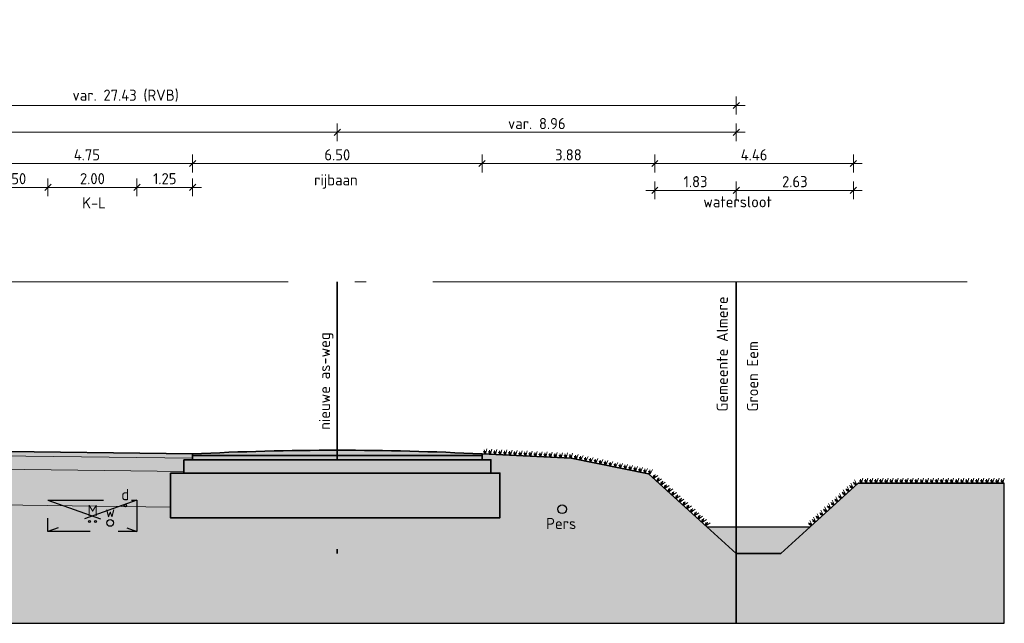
# Model space of a CAD drawing. Header units: metres. Extents: x 150805 to 161014, y 478675 to 486369.
# Tile 35 of 35: x 160992 to 161014, y 478709 to 478722. Entities that reach past the tile are written whole.
import ezdxf

# ---------------------------------------------------------------- set-up
doc = ezdxf.new("R2010")
doc.units = ezdxf.units.M
for name, pattern in [('AL-NAP_LIJN', [15.25, 12, -1.5, 0.25, -1.5]), ('DASHED2', [0.375, 0.25, -0.125]), ('XX-HART', [12, 4, -2, 0, -2, 4])]:
    doc.linetypes.add(name, pattern=pattern)
doc.layers.get('0').update_dxf_attribs({"lineweight": 25})
doc.layers.get('Defpoints').update_dxf_attribs({"lineweight": 25, "true_color": 0xff7fff})
for name, color, linetype, lineweight, true_color in [('N-WE-GR-BOOM-S', 7, 'Continuous', 40, 0x009900), ('N-WE-KG-GRENS_PERCEEL-G', 150, 'KG-PERCEEL', 35, 0x007fff), ('X-XX-AL-HARTLIJN-G', 7, 'XX-HART', 35, 0xff2e2e)]:
    doc.layers.add(name, color=color, linetype=linetype, lineweight=lineweight, true_color=true_color)
doc.layers.add('N-WE-GR-WEGEN-A', color=7, linetype='Continuous', lineweight=40, true_color=0xffd6ad, transparency=0.4)
for name, color, linetype, lineweight in [('N-WE-VH-KANTVERHARDING-G', 7, 'Continuous', 35), ('N-XX-GW-WATERGANG_WATERLIJN-GD', 150, 'AL-WATERLIJN', 25), ('X-XX-AL-M', 7, 'Continuous', 18), ('X-XX-AL-NAP-G', 7, 'AL-NAP_LIJN', 18), ('X-XX-AL-PROFIEL-B-G', 7, 'Continuous', 9), ('X-XX-AL-T25', 7, 'Continuous', 25)]:
    doc.layers.add(name, color=color, linetype=linetype, lineweight=lineweight)
doc.styles.add('NLCS-ISO-M100-T25', font='NLCS-ISO.ttf')
doc.styles.get("Standard").update_dxf_attribs({"font": 'NLCS-ISO.ttf'})
doc.linetypes.add('AL-WATERLIJN', pattern='A,20,[32,NLCS.shx,S=1.5,R=0,X=0,Y=0],20', length=40)
doc.linetypes.add('KG-PERCEEL', pattern='A,5.5,-2,["P",Standard,S=1.8,R=0,X=-0.5,Y=-0.9],-2,5.5,-2,[5,NLCS.shx,S=0.75,R=0,X=0,Y=0],-2', length=19)
doc.dimstyles.new('NLCS-M100-T25-SCHRAP-X_L2_H1', dxfattribs={"dimscale": 0.1, "dimtxt": 2.5, "dimasz": 1.4, "dimexe": 2, "dimexo": 2, "dimgap": 0.7, "dimtad": 1, "dimzin": 0, "dimdsep": 46, "dimtxsty": 'NLCS-ISO-M100-T25', "dimblk": 'OBLIQUE', "dimcen": 0, "dimdle": 2, "dimclrd": 256, "dimclre": 256, "dimclrt": 256, "dimadec": 1, "dimazin": 0, "dimtfac": 1, "dimtofl": 0, "dimtmove": 1, "dimatfit": 0, "dimldrblk": 'OBLIQUE', "dimfxl": 2, "dimfxlon": 1, "dimtfill": 1, "dimtfillclr": 254, "dimtolj": 1, "dimtzin": 0, "dimlwd": 18, "dimlwe": 18, "dimarcsym": 0})

# ---------------------------------------------------------------- blocks, each defined once
blk = doc.blocks.new('_Oblique')
at = {"color": 0, "linetype": 'ByBlock', "lineweight": -2}
blk.add_line((-0.5, -0.5), (0.5, 0.5), dxfattribs=at)
blk = doc.blocks.new('*D65')
at = {"layer": 'Defpoints', "color": 0, "transparency": 16777216}
for p in [(160980.67, 478719.78), (160999.17, 478719.286), (160980.67, 478717.622)]:
    blk.add_point(p, dxfattribs=at)
at = {"layer": 'X-XX-AL-M', "linetype": 'Continuous', "lineweight": 18, "transparency": 16777216}
for p, q in [((160980.67, 478719.58), (160980.67, 478719.98)), ((160999.17, 478719.58), (160999.17, 478719.98)), ((160999.37, 478719.78), (160980.47, 478719.78))]:
    blk.add_line(p, q, dxfattribs=at)
at = {"layer": 'X-XX-AL-M', "lineweight": 18, "transparency": 16777216, "xscale": 0.14, "yscale": 0.14, "zscale": 0.14, "rotation": 180}
blk.add_blockref('_Oblique', (160980.67, 478719.78), dxfattribs=at)
at = {"layer": 'X-XX-AL-M', "lineweight": 18, "transparency": 16777216, "xscale": 0.14, "yscale": 0.14, "zscale": 0.14}
blk.add_blockref('_Oblique', (160999.17, 478719.78), dxfattribs=at)
at = {"layer": 'X-XX-AL-M', "transparency": 16777216, "insert": (160989.92, 478719.975), "char_height": 0.25, "attachment_point": 5, "style": 'NLCS-ISO-M100-T25', "bg_fill": 3, "box_fill_scale": 1.1, "bg_fill_color": 256, "bg_fill_true_color": 13158600, "bg_fill_transparency": 0}
blk.add_mtext('\\A1;18.50', dxfattribs=at)
blk = doc.blocks.new('*D68')
at = {"layer": 'Defpoints', "color": 0, "transparency": 16777216}
for p in [(160991.17, 478722.306), (160995.92, 478719.079), (160995.92, 478712.926)]:
    blk.add_point(p, dxfattribs=at)
at = {"layer": 'X-XX-AL-M', "linetype": 'Continuous', "lineweight": 18, "transparency": 16777216}
for p, q in [((160991.17, 478719.279), (160991.17, 478718.879)), ((160995.92, 478718.879), (160995.92, 478719.279)), ((160990.97, 478719.079), (160996.12, 478719.079))]:
    blk.add_line(p, q, dxfattribs=at)
at = {"layer": 'X-XX-AL-M', "lineweight": 18, "transparency": 16777216, "xscale": 0.14, "yscale": 0.14, "zscale": 0.14, "rotation": 180}
blk.add_blockref('_Oblique', (160991.17, 478719.079), dxfattribs=at)
at = {"layer": 'X-XX-AL-M', "lineweight": 18, "transparency": 16777216, "xscale": 0.14, "yscale": 0.14, "zscale": 0.14}
blk.add_blockref('_Oblique', (160995.92, 478719.079), dxfattribs=at)
at = {"layer": 'X-XX-AL-M', "transparency": 16777216, "insert": (160993.545, 478719.274), "char_height": 0.25, "attachment_point": 5, "style": 'NLCS-ISO-M100-T25', "bg_fill": 3, "box_fill_scale": 1.1, "bg_fill_color": 256, "bg_fill_true_color": 13158600, "bg_fill_transparency": 0}
blk.add_mtext('\\A1;4.75', dxfattribs=at)
blk = doc.blocks.new('*D69')
at = {"layer": 'Defpoints', "color": 0, "transparency": 16777216}
for p in [(161002.42, 478719.079), (160995.92, 478712.926), (161002.42, 478712.623)]:
    blk.add_point(p, dxfattribs=at)
at = {"layer": 'X-XX-AL-M', "linetype": 'Continuous', "lineweight": 18, "transparency": 16777216}
for p, q in [((160995.92, 478718.879), (160995.92, 478719.279)), ((161002.42, 478718.879), (161002.42, 478719.279)), ((160995.72, 478719.079), (161002.62, 478719.079))]:
    blk.add_line(p, q, dxfattribs=at)
at = {"layer": 'X-XX-AL-M', "lineweight": 18, "transparency": 16777216, "xscale": 0.14, "yscale": 0.14, "zscale": 0.14, "rotation": 180}
blk.add_blockref('_Oblique', (160995.92, 478719.079), dxfattribs=at)
at = {"layer": 'X-XX-AL-M', "lineweight": 18, "transparency": 16777216, "xscale": 0.14, "yscale": 0.14, "zscale": 0.14}
blk.add_blockref('_Oblique', (161002.42, 478719.079), dxfattribs=at)
at = {"layer": 'X-XX-AL-M', "transparency": 16777216, "insert": (160999.17, 478719.274), "char_height": 0.25, "attachment_point": 5, "style": 'NLCS-ISO-M100-T25', "bg_fill": 3, "box_fill_scale": 1.1, "bg_fill_color": 256, "bg_fill_true_color": 13158600, "bg_fill_transparency": 0}
blk.add_mtext('\\A1;6.50', dxfattribs=at)
blk = doc.blocks.new('*D70')
at = {"layer": 'Defpoints', "color": 0, "transparency": 16777216}
for p in [(161008.13, 478719.78), (160999.17, 478719.286), (161008.13, 478716.423)]:
    blk.add_point(p, dxfattribs=at)
at = {"layer": 'X-XX-AL-M', "linetype": 'Continuous', "lineweight": 18, "transparency": 16777216}
for p, q in [((160999.17, 478719.58), (160999.17, 478719.98)), ((161008.13, 478719.58), (161008.13, 478719.98)), ((160998.97, 478719.78), (161008.33, 478719.78))]:
    blk.add_line(p, q, dxfattribs=at)
at = {"layer": 'X-XX-AL-M', "lineweight": 18, "transparency": 16777216, "xscale": 0.14, "yscale": 0.14, "zscale": 0.14, "rotation": 180}
blk.add_blockref('_Oblique', (160999.17, 478719.78), dxfattribs=at)
at = {"layer": 'X-XX-AL-M', "lineweight": 18, "transparency": 16777216, "xscale": 0.14, "yscale": 0.14, "zscale": 0.14}
blk.add_blockref('_Oblique', (161008.13, 478719.78), dxfattribs=at)
at = {"layer": 'X-XX-AL-M', "transparency": 16777216, "insert": (161003.65, 478719.975), "char_height": 0.25, "attachment_point": 5, "style": 'NLCS-ISO-M100-T25', "bg_fill": 3, "box_fill_scale": 1.1, "bg_fill_color": 256, "bg_fill_true_color": 13158600, "bg_fill_transparency": 0}
blk.add_mtext('\\A1;var. 8.96', dxfattribs=at)
blk = doc.blocks.new('*D71')
at = {"layer": 'Defpoints', "color": 0, "transparency": 16777216}
for p in [(161008.13, 478720.38), (160980.7, 478717.622), (161008.13, 478716.423)]:
    blk.add_point(p, dxfattribs=at)
at = {"layer": 'X-XX-AL-M', "linetype": 'Continuous', "lineweight": 18, "transparency": 16777216}
for p, q in [((160980.7, 478720.18), (160980.7, 478720.58)), ((161008.13, 478720.18), (161008.13, 478720.58)), ((160980.5, 478720.38), (161008.33, 478720.38))]:
    blk.add_line(p, q, dxfattribs=at)
at = {"layer": 'X-XX-AL-M', "lineweight": 18, "transparency": 16777216, "xscale": 0.14, "yscale": 0.14, "zscale": 0.14, "rotation": 180}
blk.add_blockref('_Oblique', (160980.7, 478720.38), dxfattribs=at)
at = {"layer": 'X-XX-AL-M', "lineweight": 18, "transparency": 16777216, "xscale": 0.14, "yscale": 0.14, "zscale": 0.14}
blk.add_blockref('_Oblique', (161008.13, 478720.38), dxfattribs=at)
at = {"layer": 'X-XX-AL-M', "transparency": 16777216, "insert": (160994.415, 478720.6), "char_height": 0.25, "attachment_point": 5, "style": 'NLCS-ISO-M100-T25', "bg_fill": 3, "box_fill_scale": 1.1, "bg_fill_color": 256, "bg_fill_true_color": 13158600, "bg_fill_transparency": 0}
blk.add_mtext('\\A1;var. 27.43 (RVB)', dxfattribs=at)
blk = doc.blocks.new('*D73')
at = {"layer": 'Defpoints', "linetype": 'Continuous', "lineweight": 18, "transparency": 16777216}
for p, q in [((160992.67, 478718.343), (160992.67, 478718.743)), ((160994.67, 478718.343), (160994.67, 478718.743)), ((160992.47, 478718.543), (160994.87, 478718.543))]:
    blk.add_line(p, q, dxfattribs=at)
at = {"layer": 'Defpoints', "color": 0, "transparency": 16777216}
for p in [(160994.67, 478718.543), (160992.67, 478712.073), (160994.67, 478712.073)]:
    blk.add_point(p, dxfattribs=at)
at = {"layer": 'Defpoints', "lineweight": 18, "transparency": 16777216, "xscale": 0.14, "yscale": 0.14, "zscale": 0.14, "rotation": 180}
blk.add_blockref('_Oblique', (160992.67, 478718.543), dxfattribs=at)
at = {"layer": 'Defpoints', "lineweight": 18, "transparency": 16777216, "xscale": 0.14, "yscale": 0.14, "zscale": 0.14}
blk.add_blockref('_Oblique', (160994.67, 478718.543), dxfattribs=at)
at = {"layer": 'Defpoints', "transparency": 16777216, "insert": (160993.67, 478718.738), "char_height": 0.25, "attachment_point": 5, "style": 'NLCS-ISO-M100-T25', "bg_fill": 3, "box_fill_scale": 1.1, "bg_fill_color": 256, "bg_fill_true_color": 13158600, "bg_fill_transparency": 0}
blk.add_mtext('\\A1;2.00', dxfattribs=at)
blk = doc.blocks.new('*D74')
at = {"layer": 'Defpoints', "linetype": 'Continuous', "lineweight": 18, "transparency": 16777216}
for p, q in [((160994.67, 478718.343), (160994.67, 478718.743)), ((160995.92, 478718.343), (160995.92, 478718.743)), ((160994.47, 478718.543), (160996.12, 478718.543))]:
    blk.add_line(p, q, dxfattribs=at)
at = {"layer": 'Defpoints', "color": 0, "transparency": 16777216}
for p in [(160995.92, 478718.543), (160995.92, 478712.926), (160994.67, 478712.073)]:
    blk.add_point(p, dxfattribs=at)
at = {"layer": 'Defpoints', "lineweight": 18, "transparency": 16777216, "xscale": 0.14, "yscale": 0.14, "zscale": 0.14, "rotation": 180}
blk.add_blockref('_Oblique', (160994.67, 478718.543), dxfattribs=at)
at = {"layer": 'Defpoints', "lineweight": 18, "transparency": 16777216, "xscale": 0.14, "yscale": 0.14, "zscale": 0.14}
blk.add_blockref('_Oblique', (160995.92, 478718.543), dxfattribs=at)
at = {"layer": 'Defpoints', "transparency": 16777216, "insert": (160995.295, 478718.738), "char_height": 0.25, "attachment_point": 5, "style": 'NLCS-ISO-M100-T25', "bg_fill": 3, "box_fill_scale": 1.1, "bg_fill_color": 256, "bg_fill_true_color": 13158600, "bg_fill_transparency": 0}
blk.add_mtext('\\A1;1.25', dxfattribs=at)
blk = doc.blocks.new('*D90')
at = {"layer": 'Defpoints', "color": 0, "transparency": 16777216}
for p in [(161010.759, 478719.079), (161006.3, 478712.085), (161010.759, 478711.903)]:
    blk.add_point(p, dxfattribs=at)
at = {"layer": 'X-XX-AL-M', "linetype": 'Continuous', "lineweight": 18, "transparency": 16777216}
for p, q in [((161006.3, 478718.879), (161006.3, 478719.279)), ((161010.759, 478718.879), (161010.759, 478719.279)), ((161006.1, 478719.079), (161010.959, 478719.079))]:
    blk.add_line(p, q, dxfattribs=at)
at = {"layer": 'X-XX-AL-M', "lineweight": 18, "transparency": 16777216, "xscale": 0.14, "yscale": 0.14, "zscale": 0.14, "rotation": 180}
blk.add_blockref('_Oblique', (161006.3, 478719.079), dxfattribs=at)
at = {"layer": 'X-XX-AL-M', "lineweight": 18, "transparency": 16777216, "xscale": 0.14, "yscale": 0.14, "zscale": 0.14}
blk.add_blockref('_Oblique', (161010.759, 478719.079), dxfattribs=at)
at = {"layer": 'X-XX-AL-M', "transparency": 16777216, "insert": (161008.53, 478719.274), "char_height": 0.25, "attachment_point": 5, "style": 'NLCS-ISO-M100-T25', "bg_fill": 3, "box_fill_scale": 1.1, "bg_fill_color": 256, "bg_fill_true_color": 13158600, "bg_fill_transparency": 0}
blk.add_mtext('\\A1;4.46', dxfattribs=at)
blk = doc.blocks.new('*D91')
at = {"layer": 'Defpoints', "color": 0, "transparency": 16777216}
for p in [(161006.3, 478719.079), (161002.42, 478712.623), (161006.3, 478712.085)]:
    blk.add_point(p, dxfattribs=at)
at = {"layer": 'X-XX-AL-M', "linetype": 'Continuous', "lineweight": 18, "transparency": 16777216}
for p, q in [((161002.42, 478718.879), (161002.42, 478719.279)), ((161006.3, 478718.879), (161006.3, 478719.279)), ((161002.22, 478719.079), (161006.5, 478719.079))]:
    blk.add_line(p, q, dxfattribs=at)
at = {"layer": 'X-XX-AL-M', "lineweight": 18, "transparency": 16777216, "xscale": 0.14, "yscale": 0.14, "zscale": 0.14, "rotation": 180}
blk.add_blockref('_Oblique', (161002.42, 478719.079), dxfattribs=at)
at = {"layer": 'X-XX-AL-M', "lineweight": 18, "transparency": 16777216, "xscale": 0.14, "yscale": 0.14, "zscale": 0.14}
blk.add_blockref('_Oblique', (161006.3, 478719.079), dxfattribs=at)
at = {"layer": 'X-XX-AL-M', "transparency": 16777216, "insert": (161004.36, 478719.274), "char_height": 0.25, "attachment_point": 5, "style": 'NLCS-ISO-M100-T25', "bg_fill": 3, "box_fill_scale": 1.1, "bg_fill_color": 256, "bg_fill_true_color": 13158600, "bg_fill_transparency": 0}
blk.add_mtext('\\A1;3.88', dxfattribs=at)
blk = doc.blocks.new('*D92')
at = {"layer": 'Defpoints', "color": 0, "transparency": 16777216}
for p in [(161008.13, 478718.476), (161008.13, 478716.423), (161006.3, 478712.085)]:
    blk.add_point(p, dxfattribs=at)
at = {"layer": 'X-XX-AL-M', "linetype": 'Continuous', "lineweight": 18, "transparency": 16777216}
for p, q in [((161006.1, 478718.476), (161008.33, 478718.476)), ((161006.3, 478718.276), (161006.3, 478718.676)), ((161008.13, 478718.276), (161008.13, 478718.676))]:
    blk.add_line(p, q, dxfattribs=at)
at = {"layer": 'X-XX-AL-M', "lineweight": 18, "transparency": 16777216, "xscale": 0.14, "yscale": 0.14, "zscale": 0.14, "rotation": 180}
blk.add_blockref('_Oblique', (161006.3, 478718.476), dxfattribs=at)
at = {"layer": 'X-XX-AL-M', "lineweight": 18, "transparency": 16777216, "xscale": 0.14, "yscale": 0.14, "zscale": 0.14}
blk.add_blockref('_Oblique', (161008.13, 478718.476), dxfattribs=at)
at = {"layer": 'X-XX-AL-M', "transparency": 16777216, "insert": (161007.215, 478718.671), "char_height": 0.25, "attachment_point": 5, "style": 'NLCS-ISO-M100-T25', "bg_fill": 3, "box_fill_scale": 1.1, "bg_fill_color": 256, "bg_fill_true_color": 13158600, "bg_fill_transparency": 0}
blk.add_mtext('\\A1;1.83', dxfattribs=at)
blk = doc.blocks.new('*D93')
at = {"layer": 'Defpoints', "color": 0, "transparency": 16777216}
for p in [(161010.759, 478718.476), (161008.13, 478716.423), (161010.759, 478711.903)]:
    blk.add_point(p, dxfattribs=at)
at = {"layer": 'X-XX-AL-M', "linetype": 'Continuous', "lineweight": 18, "transparency": 16777216}
for p, q in [((161007.93, 478718.476), (161010.959, 478718.476)), ((161008.13, 478718.276), (161008.13, 478718.676)), ((161010.759, 478718.276), (161010.759, 478718.676))]:
    blk.add_line(p, q, dxfattribs=at)
at = {"layer": 'X-XX-AL-M', "lineweight": 18, "transparency": 16777216, "xscale": 0.14, "yscale": 0.14, "zscale": 0.14, "rotation": 180}
blk.add_blockref('_Oblique', (161008.13, 478718.476), dxfattribs=at)
at = {"layer": 'X-XX-AL-M', "lineweight": 18, "transparency": 16777216, "xscale": 0.14, "yscale": 0.14, "zscale": 0.14}
blk.add_blockref('_Oblique', (161010.759, 478718.476), dxfattribs=at)
at = {"layer": 'X-XX-AL-M', "transparency": 16777216, "insert": (161009.445, 478718.671), "char_height": 0.25, "attachment_point": 5, "style": 'NLCS-ISO-M100-T25', "bg_fill": 3, "box_fill_scale": 1.1, "bg_fill_color": 256, "bg_fill_true_color": 13158600, "bg_fill_transparency": 0}
blk.add_mtext('\\A1;2.63', dxfattribs=at)
blk = doc.blocks.new('*D64')
at = {"layer": 'Defpoints', "linetype": 'Continuous', "lineweight": 18, "transparency": 16777216}
for p, q in [((160991.17, 478718.343), (160991.17, 478718.743)), ((160992.67, 478718.343), (160992.67, 478718.743)), ((160992.87, 478718.543), (160990.97, 478718.543))]:
    blk.add_line(p, q, dxfattribs=at)
at = {"layer": 'Defpoints', "color": 0, "transparency": 16777216}
for p in [(160991.17, 478718.543), (160991.17, 478715.723), (160992.67, 478712.073)]:
    blk.add_point(p, dxfattribs=at)
at = {"layer": 'Defpoints', "lineweight": 18, "transparency": 16777216, "xscale": 0.14, "yscale": 0.14, "zscale": 0.14, "rotation": 180}
blk.add_blockref('_Oblique', (160991.17, 478718.543), dxfattribs=at)
at = {"layer": 'Defpoints', "lineweight": 18, "transparency": 16777216, "xscale": 0.14, "yscale": 0.14, "zscale": 0.14}
blk.add_blockref('_Oblique', (160992.67, 478718.543), dxfattribs=at)
at = {"layer": 'Defpoints', "transparency": 16777216, "insert": (160991.92, 478718.738), "char_height": 0.25, "attachment_point": 5, "style": 'NLCS-ISO-M100-T25', "bg_fill": 3, "box_fill_scale": 1.1, "bg_fill_color": 256, "bg_fill_true_color": 13158600, "bg_fill_transparency": 0}
blk.add_mtext('\\A1;1.50', dxfattribs=at)
blk = doc.blocks.new('*U237')
at = {"linetype": 'ByBlock', "lineweight": -2, "ltscale": 5}
for points in [[(0, 0), (6.5, 0), (6.5, -0.1), (0, -0.1)], [(-0.2, -0.1), (6.7, -0.1), (6.7, -0.4), (-0.2, -0.4)], [(-0.5, -0.4), (6.9, -0.4), (6.9, -1.4), (-0.5, -1.4)]]:
    blk.add_lwpolyline(points, close=True, dxfattribs=at)
blk = doc.blocks.new('Gras-01')
at = {"layer": 'N-WE-GR-BOOM-S', "color": 85, "lineweight": 9, "true_color": 0x58ba48}
for p, q in [((0, 0), (0.004, 0.063)), ((0.003, 0), (0.034, 0.114))]:
    blk.add_line(p, q, dxfattribs=at)
at = {"layer": 'N-WE-GR-BOOM-S', "color": 85, "lineweight": 9, "true_color": 0x58ba48, "flags": 128}
for points in [[(-0.042, 0.06, 0.10285), (-0.006, 0)], [(-0.042, 0.06, -0.10285), (-0.006, 0)], [(-0.002, 0, -0.071887), (-0.022, 0.092)], [(-0.002, 0, 0.071887), (-0.022, 0.092)]]:
    blk.add_lwpolyline(points, format="xyb", dxfattribs=at)
blk = doc.blocks.new('*U278')
at = {"layer": 'N-WE-VH-KANTVERHARDING-G', "rotation": 2.812154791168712}
blk.add_blockref('Gras-01', (0.073, 0), dxfattribs=at)
blk = doc.blocks.new('*U279')
at = {"layer": 'N-WE-VH-KANTVERHARDING-G', "color": 0, "linetype": 'ByBlock', "lineweight": -2, "transparency": 16777216}
for p, rotation in [((161002.42, 478712.561), 357.1878452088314), ((161002.533, 478712.556), 357.1878452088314), ((161002.646, 478712.55), 357.1878452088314), ((161002.759, 478712.545), 357.1878452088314), ((161002.873, 478712.539), 357.1878452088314), ((161002.986, 478712.533), 357.1878452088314), ((161003.099, 478712.528), 357.1878452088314), ((161003.212, 478712.522), 357.1878452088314), ((161003.325, 478712.517), 357.1878452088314), ((161003.439, 478712.511), 357.1878452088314), ((161003.552, 478712.506), 357.1878452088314), ((161003.665, 478712.5), 357.1878452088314), ((161003.778, 478712.494), 357.1878452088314), ((161003.891, 478712.489), 357.1878452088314), ((161004.004, 478712.483), 357.1878452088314), ((161004.118, 478712.478), 357.1878452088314), ((161004.231, 478712.472), 357.1878452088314), ((161004.344, 478712.467), 357.1878452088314), ((161004.456, 478712.456), 348.6458666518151), ((161004.568, 478712.433), 348.6458666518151), ((161004.679, 478712.411), 348.6458666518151), ((161004.79, 478712.389), 348.6458666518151), ((161004.901, 478712.366), 348.6458666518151), ((161005.012, 478712.344), 348.6458666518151), ((161005.123, 478712.322), 348.6458666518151), ((161005.234, 478712.299), 348.6458666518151), ((161005.345, 478712.277), 348.6458666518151), ((161005.456, 478712.255), 348.6458666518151), ((161005.567, 478712.233), 348.6458666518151), ((161005.679, 478712.21), 348.6458666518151), ((161005.79, 478712.188), 348.6458666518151), ((161005.901, 478712.166), 348.6458666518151), ((161006.012, 478712.143), 348.6458666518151), ((161006.123, 478712.121), 348.6458666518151), ((161006.216, 478712.062), 317.7490276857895), ((161006.299, 478711.986), 317.7490276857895), ((161006.383, 478711.91), 317.7490276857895), ((161006.467, 478711.834), 317.7490276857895), ((161006.551, 478711.757), 317.7490276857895), ((161006.635, 478711.681), 317.7490276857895), ((161006.719, 478711.605), 317.7490276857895), ((161006.803, 478711.529), 317.7490276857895), ((161006.887, 478711.453), 317.7490276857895), ((161006.97, 478711.376), 317.7490276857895), ((161007.054, 478711.3), 317.7490276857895), ((161007.138, 478711.224), 317.7490276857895), ((161007.222, 478711.148), 317.7490276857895), ((161007.306, 478711.072), 317.7490276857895), ((161007.39, 478710.995), 317.7490276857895)]:
    blk.add_blockref('*U278', p, dxfattribs=dict(at, rotation=rotation))
blk = doc.blocks.new('*U280')
at = {"layer": 'N-WE-VH-KANTVERHARDING-G', "rotation": 179.9999999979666}
blk.add_blockref('Gras-01', (0.038, 0), dxfattribs=at)
blk = doc.blocks.new('*U281')
at = {"layer": 'N-WE-VH-KANTVERHARDING-G', "color": 0, "linetype": 'ByBlock', "lineweight": -2, "transparency": 16777216}
for p, rotation in [((161010.781, 478711.823), 222.2509723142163), ((161010.865, 478711.899), 222.2509723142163), ((161010.977, 478711.903), 180), ((161011.09, 478711.903), 180), ((161011.203, 478711.903), 180), ((161011.317, 478711.903), 180), ((161011.43, 478711.903), 180), ((161011.543, 478711.903), 180), ((161011.657, 478711.903), 180), ((161011.77, 478711.903), 180), ((161011.883, 478711.903), 180), ((161011.997, 478711.903), 180), ((161012.11, 478711.903), 180), ((161012.223, 478711.903), 180), ((161012.337, 478711.903), 180), ((161012.45, 478711.903), 180), ((161012.563, 478711.903), 180), ((161012.677, 478711.903), 180), ((161012.79, 478711.903), 180), ((161012.903, 478711.903), 180), ((161013.016, 478711.903), 180), ((161013.13, 478711.903), 180), ((161013.243, 478711.903), 180), ((161013.356, 478711.903), 180), ((161013.47, 478711.903), 180), ((161013.583, 478711.903), 180), ((161013.696, 478711.903), 180), ((161013.81, 478711.903), 180), ((161013.923, 478711.903), 180), ((161014.036, 478711.903), 180), ((161014.15, 478711.903), 180), ((161010.53, 478711.594), 222.2509723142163), ((161010.613, 478711.671), 222.2509723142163), ((161010.697, 478711.747), 222.2509723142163), ((161010.278, 478711.366), 222.2509723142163), ((161010.362, 478711.442), 222.2509723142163), ((161010.446, 478711.518), 222.2509723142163), ((161010.026, 478711.137), 222.2509723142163), ((161010.11, 478711.214), 222.2509723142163), ((161010.194, 478711.29), 222.2509723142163), ((161009.859, 478710.985), 222.2509723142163), ((161009.942, 478711.061), 222.2509723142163)]:
    blk.add_blockref('*U280', p, dxfattribs=dict(at, rotation=rotation))

msp = doc.modelspace()

# ---------------------------------------------------------------- hatches: boundary and pattern name
at = {"layer": 'N-WE-GR-WEGEN-A', "true_color": 0xf8991e, "transparency": 33554534}
h = msp.add_hatch(color=30, dxfattribs=at)
h.dxf.hatch_style = 1
h.set_gradient(color1=(248, 153, 30), color2=(241, 235, 31), name='INVCURVED')
h.paths.add_polyline_path([(161006.159, 478712.114), (161004.42, 478712.463), (161002.42, 478712.563), (161002.42, 478712.429), (161002.62, 478712.429), (161002.62, 478712.129), (161002.82, 478712.129), (161002.82, 478711.129), (160995.42, 478711.129), (160995.42, 478712.129), (160995.72, 478712.129), (160995.72, 478712.429), (160995.92, 478712.429), (160995.92, 478712.563), (160991.17, 478712.623), (160991.17, 478709.723), (160991.27, 478709.723), (160991.27, 478709.603), (160984.468, 478709.603), (160984.468, 478709.723), (160984.568, 478709.723), (160984.57, 478712.523), (160982.417, 478712.463), (160982.42, 478712.362), (160982.72, 478712.362), (160982.72, 478712.112), (160983.02, 478712.112), (160983.02, 478711.412), (160978.32, 478711.412), (160978.32, 478712.112), (160978.62, 478712.112), (160978.62, 478712.362), (160978.92, 478712.362), (160978.923, 478712.463), (160977.921, 478712.435), (160974.392, 478711.933), (160973.5, 478711.123), (160973, 478711.123), (160972.108, 478711.933), (160970.778, 478711.933), (160970.778, 478708.76), (161014.15, 478708.76), (161014.15, 478711.903), (161010.869, 478711.903), (161009.13, 478710.323), (161008.13, 478710.323)])
at = {"layer": 'N-WE-GR-WEGEN-A', "true_color": 0x939598, "transparency": 33554559}
h = msp.add_hatch(color=252, dxfattribs=at)
h.dxf.hatch_style = 1
h.paths.add_polyline_path([(160995.92, 478712.561), (160995.92, 478712.529), (161002.42, 478712.529), (161002.42, 478712.561, 0.025212)])
h = msp.add_hatch(color=252, dxfattribs=at)
h.dxf.hatch_style = 1
h.paths.add_polyline_path([(161002.42, 478712.529), (160995.92, 478712.529), (160995.92, 478712.429), (161002.42, 478712.429)])
at = {"layer": 'N-WE-GR-WEGEN-A', "true_color": 0xfeeab9, "transparency": 33554559}
h = msp.add_hatch(color=254, dxfattribs=at)
h.dxf.hatch_style = 1
h.paths.add_polyline_path([(161002.62, 478712.429), (160995.72, 478712.429), (160995.72, 478712.129), (161002.62, 478712.129)])
h = msp.add_hatch(color=254, dxfattribs=at)
h.dxf.hatch_style = 1
h.paths.add_polyline_path([(161002.82, 478712.129), (160995.42, 478712.129), (160995.42, 478711.129), (161002.82, 478711.129)])
at = {"layer": 'N-XX-GW-WATERGANG_WATERLIJN-GD', "linetype": 'ByBlock', "ltscale": 0.3}
h = msp.add_hatch(color=256, dxfattribs=at)
h.dxf.hatch_style = 1
h.set_gradient(color1=(122, 175, 223), centered=1, tint=0.043103, name='CURVED')
h.paths.add_polyline_path([(161009.79, 478710.923), (161007.469, 478710.923), (161008.127, 478710.323), (161009.13, 478710.323)])

# ---------------------------------------------------------------- linework, layer by layer
at = {"layer": 'Defpoints'}
for p, q in [((161014.15, 478708.76), (161014.15, 478711.903)), ((160970.778, 478708.76), (161014.15, 478708.76))]:
    msp.add_line(p, q, dxfattribs=at)
at = {"layer": 'Defpoints', "linetype": 'DASHED2', "ltscale": 5}
for p, q in [((160992.67, 478711.52), (160994.67, 478710.82)), ((160994.67, 478711.52), (160992.67, 478710.82))]:
    msp.add_line(p, q, dxfattribs=at)
at = {"layer": 'Defpoints', "linetype": 'DASHED2', "ltscale": 5, "flags": 128}
msp.add_lwpolyline([(160992.67, 478711.52), (160994.67, 478711.52), (160994.67, 478710.82), (160992.67, 478710.82)], close=True, dxfattribs=at)
at = {"layer": 'Defpoints', "color": 114, "true_color": 0x139b48}
msp.add_circle((160994.41, 478711.402), 0.0261, dxfattribs=at)
at = {"layer": 'Defpoints', "color": 6, "true_color": 0xff00ff}
msp.add_circle((161004.22, 478711.32), 0.1, dxfattribs=at)
at = {"layer": 'Defpoints', "color": 4, "true_color": 0x00ffff}
for centre in [(160993.605, 478711.046), (160993.74, 478711.046)]:
    msp.add_circle(centre, 0.0229, dxfattribs=at)
at = {"layer": 'Defpoints', "color": 5, "true_color": 0x0000ff}
msp.add_circle((160994.07, 478711.012), 0.075, dxfattribs=at)
at = {"layer": 'N-WE-KG-GRENS_PERCEEL-G'}
msp.add_line((161008.13, 478716.423), (161008.13, 478708.76), dxfattribs=at)
at = {"layer": 'N-WE-VH-KANTVERHARDING-G', "flags": 128}
for points in [[(161002.42, 478712.561), (161004.42, 478712.463), (161006.159, 478712.114), (161007.469, 478710.923)], [(161009.79, 478710.923), (161010.869, 478711.903), (161014.15, 478711.903)], [(161007.469, 478710.923), (161008.13, 478710.323), (161009.13, 478710.323), (161009.79, 478710.923)]]:
    msp.add_lwpolyline(points, dxfattribs=at)
at = {"layer": 'N-XX-GW-WATERGANG_WATERLIJN-GD', "ltscale": 0.3}
msp.add_line((161007.469, 478710.923), (161009.79, 478710.923), dxfattribs=at)
at = {"layer": 'X-XX-AL-NAP-G'}
msp.add_line((160970.815, 478716.423), (161014.15, 478716.423), dxfattribs=at)
at = {"layer": 'X-XX-AL-PROFIEL-B-G'}
msp.add_line((160991.17, 478711.423), (160995.42, 478711.369), dxfattribs=at)

# ---------------------------------------------------------------- texts
at = {"layer": 'Defpoints', "style": 'NLCS-ISO-M100-T25'}
for s, p in [('K-L', (160993.441, 478718.069)), ('d', (160994.32, 478711.522)), ('M', (160993.56, 478711.166)), ('w', (160993.963, 478711.141)), ('Pers', (161003.861, 478710.874))]:
    msp.add_text(s, height=0.25, dxfattribs=at).set_placement(p)
at = {"layer": 'X-XX-AL-T25', "style": 'NLCS-ISO-M100-T25'}
for s, p in [('rijbaan', (160998.649, 478718.587)), ('watersloot', (161007.39, 478718.095))]:
    msp.add_text(s, height=0.25, dxfattribs=at).set_placement(p)
msp.add_text('nieuwe as-weg', height=0.25, rotation=90, dxfattribs=at).set_placement((160999.007, 478713.102))

# ---------------------------------------------------------------- next in the draw order: dimensions: what is measured, and where the dimension line sits
at = {"layer": 'X-XX-AL-M'}
dim = msp.add_linear_dim(base=(160980.67, 478719.78), p1=(160999.17, 478719.286), p2=(160980.67, 478717.622), dimstyle='NLCS-M100-T25-SCHRAP-X_L2_H1', dxfattribs=at)
dim.commit()
dim.dimension.update_dxf_attribs({"geometry": '*D65', "text_midpoint": (160989.92, 478719.975)})

# ---------------------------------------------------------------- next in the draw order: dimensions: what is measured, and where the dimension line sits
dim = msp.add_linear_dim(base=(160995.92, 478719.079), p1=(160991.17, 478722.306), p2=(160995.92, 478712.926), dimstyle='NLCS-M100-T25-SCHRAP-X_L2_H1', dxfattribs=at)
dim.commit()
dim.dimension.update_dxf_attribs({"geometry": '*D68', "text_midpoint": (160993.545, 478719.274)})

# ---------------------------------------------------------------- next in the draw order: dimensions: what is measured, and where the dimension line sits
dim = msp.add_linear_dim(base=(161002.42, 478719.079), p1=(160995.92, 478712.926), p2=(161002.42, 478712.623), dimstyle='NLCS-M100-T25-SCHRAP-X_L2_H1', dxfattribs=at)
dim.commit()
dim.dimension.update_dxf_attribs({"geometry": '*D69', "text_midpoint": (160999.17, 478719.274)})

# ---------------------------------------------------------------- next in the draw order: dimensions: what is measured, and where the dimension line sits
dim = msp.add_linear_dim(base=(161008.13, 478719.78), p1=(160999.17, 478719.286), p2=(161008.13, 478716.423), text='var. <>', dimstyle='NLCS-M100-T25-SCHRAP-X_L2_H1', dxfattribs=at)
dim.commit()
dim.dimension.update_dxf_attribs({"geometry": '*D70', "text_midpoint": (161003.65, 478719.975)})

# ---------------------------------------------------------------- next in the draw order: dimensions: what is measured, and where the dimension line sits
dim = msp.add_linear_dim(base=(161008.13, 478720.38), p1=(160980.7, 478717.622), p2=(161008.13, 478716.423), text='var. <> (RVB)', dimstyle='NLCS-M100-T25-SCHRAP-X_L2_H1', dxfattribs=at)
dim.commit()
dim.dimension.update_dxf_attribs({"geometry": '*D71', "text_midpoint": (160994.415, 478720.6)})

# ---------------------------------------------------------------- next in the draw order: linework, layer by layer
at = {"layer": 'X-XX-AL-HARTLIJN-G'}
msp.add_line((160999.17, 478716.423), (160999.17, 478709.775), dxfattribs=at)

# ---------------------------------------------------------------- next in the draw order: dimensions: what is measured, and where the dimension line sits
at = {"layer": 'Defpoints'}
dim = msp.add_linear_dim(base=(160994.67, 478718.543), p1=(160992.67, 478712.073), p2=(160994.67, 478712.073), dimstyle='NLCS-M100-T25-SCHRAP-X_L2_H1', dxfattribs=at)
dim.commit()
dim.dimension.update_dxf_attribs({"geometry": '*D73', "text_midpoint": (160993.67, 478718.738)})
at = {"layer": 'X-XX-AL-M'}
dim = msp.add_linear_dim(base=(161010.759, 478719.079), p1=(161006.3, 478712.085), p2=(161010.759, 478711.903), dimstyle='NLCS-M100-T25-SCHRAP-X_L2_H1', dxfattribs=at)
dim.commit()
dim.dimension.update_dxf_attribs({"geometry": '*D90', "text_midpoint": (161008.53, 478719.274)})

# ---------------------------------------------------------------- next in the draw order: dimensions: what is measured, and where the dimension line sits
at = {"layer": 'Defpoints'}
dim = msp.add_linear_dim(base=(160995.92, 478718.543), p1=(160994.67, 478712.073), p2=(160995.92, 478712.926), dimstyle='NLCS-M100-T25-SCHRAP-X_L2_H1', dxfattribs=at)
dim.commit()
dim.dimension.update_dxf_attribs({"geometry": '*D74', "text_midpoint": (160995.295, 478718.738)})
at = {"layer": 'X-XX-AL-M'}
dim = msp.add_linear_dim(base=(161006.3, 478719.079), p1=(161002.42, 478712.623), p2=(161006.3, 478712.085), dimstyle='NLCS-M100-T25-SCHRAP-X_L2_H1', dxfattribs=at)
dim.commit()
dim.dimension.update_dxf_attribs({"geometry": '*D91', "text_midpoint": (161004.36, 478719.274)})

# ---------------------------------------------------------------- next in the draw order: linework, layer by layer
at = {"layer": 'N-WE-VH-KANTVERHARDING-G', "flags": 128}
for points in [[(160991.17, 478712.623), (160995.92, 478712.561)], [(160995.92, 478712.561), (160995.92, 478712.429), (161002.42, 478712.429), (161002.42, 478712.561)]]:
    msp.add_lwpolyline(points, dxfattribs=at)
msp.add_lwpolyline([(160995.92, 478712.561, -0.025212), (161002.42, 478712.561)], format="xyb", dxfattribs=at)
at = {"layer": 'X-XX-AL-PROFIEL-B-G'}
for p, q in [((160991.169, 478712.523), (160995.919, 478712.463)), ((160991.17, 478712.223), (160995.72, 478712.165))]:
    msp.add_line(p, q, dxfattribs=at)

# ---------------------------------------------------------------- next in the draw order: block references
at = {"layer": 'N-WE-VH-KANTVERHARDING-G'}
msp.add_blockref('*U237', (160995.92, 478712.529), dxfattribs=at)

# ---------------------------------------------------------------- next in the draw order: dimensions: what is measured, and where the dimension line sits
at = {"layer": 'X-XX-AL-M'}
dim = msp.add_linear_dim(base=(161008.13, 478718.476), p1=(161006.3, 478712.085), p2=(161008.13, 478716.423), dimstyle='NLCS-M100-T25-SCHRAP-X_L2_H1', dxfattribs=at)
dim.commit()
dim.dimension.update_dxf_attribs({"geometry": '*D92', "text_midpoint": (161007.215, 478718.671)})

# ---------------------------------------------------------------- next in the draw order: block references
at = {"layer": 'N-WE-VH-KANTVERHARDING-G'}
msp.add_blockref('*U279', (0, 0), dxfattribs=at)

# ---------------------------------------------------------------- next in the draw order: dimensions: what is measured, and where the dimension line sits
at = {"layer": 'Defpoints'}
dim = msp.add_linear_dim(base=(160991.17, 478718.543), p1=(160992.67, 478712.073), p2=(160991.17, 478715.723), dimstyle='NLCS-M100-T25-SCHRAP-X_L2_H1', dxfattribs=at)
dim.commit()
dim.dimension.update_dxf_attribs({"geometry": '*D64', "text_midpoint": (160991.92, 478718.738)})
at = {"layer": 'X-XX-AL-M'}
dim = msp.add_linear_dim(base=(161010.759, 478718.476), p1=(161008.13, 478716.423), p2=(161010.759, 478711.903), dimstyle='NLCS-M100-T25-SCHRAP-X_L2_H1', dxfattribs=at)
dim.commit()
dim.dimension.update_dxf_attribs({"geometry": '*D93', "text_midpoint": (161009.445, 478718.671)})

# ---------------------------------------------------------------- next in the draw order: block references
at = {"layer": 'N-WE-VH-KANTVERHARDING-G'}
msp.add_blockref('*U281', (0, 0), dxfattribs=at)

# ---------------------------------------------------------------- next in the draw order: texts
at = {"layer": 'X-XX-AL-T25', "color": 240, "true_color": 0xed1f24, "style": 'NLCS-ISO-M100-T25'}
for s, p in [('Gemeente Almere', (161007.941, 478713.51)), ('Groen Eem', (161008.622, 478713.51))]:
    msp.add_text(s, height=0.25, rotation=90, dxfattribs=at).set_placement(p)

doc.saveas('drawing.dxf')
